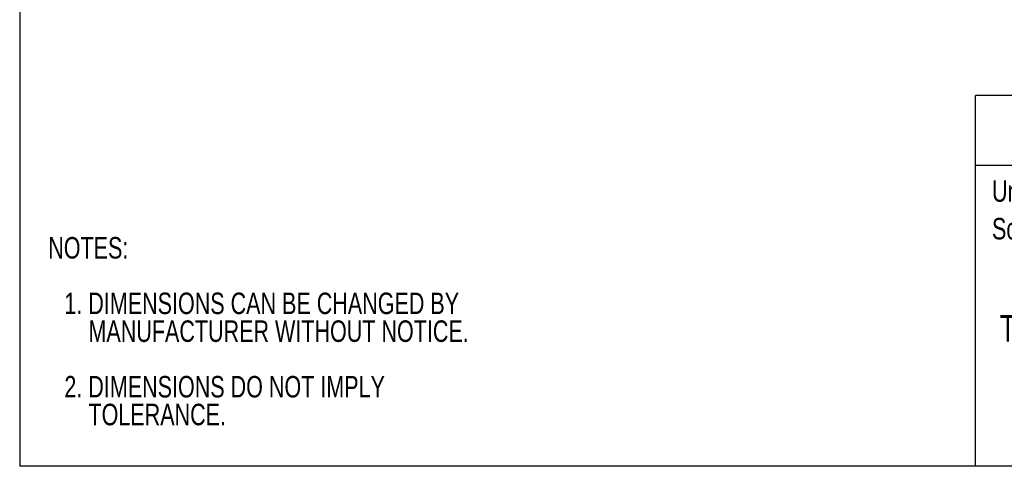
# Model space of a CAD drawing. Header units: millimetres. Extents: x 0 to 279, y 0 to 216.
# Tile 1 of 6: x 0 to 175, y 0 to 79. Entities that reach past the tile are written whole.
import ezdxf
from ezdxf.enums import TextEntityAlignment as Align

# ---------------------------------------------------------------- set-up
doc = ezdxf.new("R2010")
doc.units = ezdxf.units.MM
doc.layers.add('TEXT', color=140, linetype='Continuous', lineweight=25)
doc.styles.add('SLDTEXTSTYLE0', font='TXT', dxfattribs={"width": 0.75})

# ---------------------------------------------------------------- blocks, each defined once
blk = doc.blocks.new('Block1')
at = {"layer": 'TEXT'}
for p, q in [((279.4, 65.76), (169.64, 65.76)), ((169.64, 0), (169.64, 65.76)), ((279.4, 0), (279.4, 65.76)), ((169.64, 53.4), (279.4, 53.4)), ((279.4, 0), (169.64, 0))]:
    blk.add_line(p, q, dxfattribs=at)
at = {"layer": 'TEXT', "char_height": 3.81, "attachment_point": 1, "style": 'SLDTEXTSTYLE0'}
for s, insert in [('Units: mm [inches]', (172.59, 50.72)), ('Scale: Full', (172.59, 44.04))]:
    blk.add_mtext(s, dxfattribs=dict(at, insert=insert))
at = {"layer": 'TEXT', "color": 140, "style": 'SLDTEXTSTYLE0', "width": 0.75}
for tag, height, p in [('AUTOATTR0', 4.23, (201.2, 55.58)), ('AUTOATTR1_0', 4.76, (176.64, 26.81)), ('AUTOATTR1_1', 4.76, (173.95, 20.65))]:
    blk.add_attdef(tag, text='', height=height, dxfattribs=at).set_placement(p, align=Align.BOTTOM_LEFT)
blk = doc.blocks.new('SW_NOTE_0')
at = {"layer": 'TEXT', "color": 0, "char_height": 3.81, "attachment_point": 1, "style": 'SLDTEXTSTYLE0'}
for s, insert in [('NOTES:', (0, 4.91)), ('1. DIMENSIONS CAN BE CHANGED BY', (2.86, -4.94)), ('MANUFACTURER WITHOUT NOTICE.', (7.14, -9.87)), ('2. DIMENSIONS DO NOT IMPLY', (2.86, -19.72)), ('TOLERANCE.', (7.14, -24.65))]:
    blk.add_mtext(s, dxfattribs=dict(at, insert=insert))

msp = doc.modelspace()

# ---------------------------------------------------------------- linework, layer by layer
at = {"color": 7, "linetype": 'Continuous'}
for p in [(0, 215.9), (279.4, 0)]:
    msp.add_line(p, (0, 0), dxfattribs=at)

# ---------------------------------------------------------------- block references
ref = msp.add_blockref('Block1', (0, 0), dxfattribs=at)
ref.add_attrib('AUTOATTR0', 'ST2317-T-Actuator', dxfattribs={"layer": 'TEXT', "height": 4.2333, "style": 'SLDTEXTSTYLE0', "width": 0.75}).set_placement((201.2, 55.58), align=Align.BOTTOM_LEFT)
ref.add_attrib('AUTOATTR1_0', 'ACTUATOR TONGUE ( KEY ) FOR ', dxfattribs={"layer": 'TEXT', "height": 4.7625, "style": 'SLDTEXTSTYLE0', "width": 0.75}).set_placement((176.64, 26.81), align=Align.BOTTOM_LEFT)
ref.add_attrib('AUTOATTR1_1', 'TRAPPED KEY INTERLOCK SYSTEMS', dxfattribs={"layer": 'TEXT', "height": 4.7625, "style": 'SLDTEXTSTYLE0', "width": 0.75}).set_placement((173.95, 20.65), align=Align.BOTTOM_LEFT)
at = {"layer": 'TEXT'}
msp.add_blockref('SW_NOTE_0', (5.07, 35.74), dxfattribs=at)

doc.saveas('drawing.dxf')
